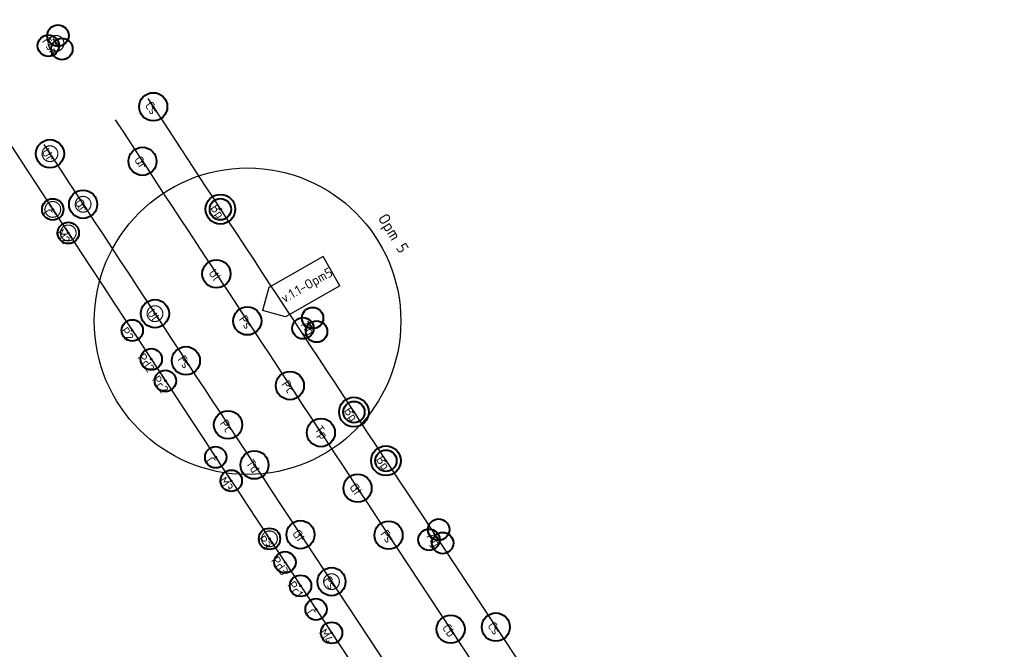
# Model space of a CAD drawing. Header units: metres. Extents: x 149234 to 159511, y 484155 to 486733.
# Tile 6 of 90: x 150293 to 150468, y 484885 to 484997. Entities that reach past the tile are written whole.
import ezdxf
from ezdxf.enums import TextEntityAlignment as Align

# ---------------------------------------------------------------- set-up
doc = ezdxf.new("R2010")
doc.units = ezdxf.units.M
doc.layers.get('0').update_dxf_attribs({"lineweight": 25})
doc.layers.get('Defpoints').update_dxf_attribs({"color": 211, "lineweight": 25})
doc.layers.add('N-WE-GR-BOOM-S', color=7, linetype='Continuous', lineweight=40, true_color=0x009900)
doc.layers.add('N-WE-GR-BOOM-T18', color=10, linetype='Continuous', lineweight=18)
doc.layers.add('X-XX-AL-VERWIJZING-S', color=7, linetype='Continuous', lineweight=25)
doc.styles.add('NLCS-ISO', font='NLCS-ISO.ttf')
doc.styles.add('NLCS-ISO-M500-T18', font='NLCS-ISO.ttf')
doc.styles.add('NLCS-ISO-M500-T25', font='NLCS-ISO.ttf')

# ---------------------------------------------------------------- blocks, each defined once
blk = doc.blocks.new('*U598')
blk.add_circle((0, 0), 5)
at = {"color": 0}
blk.add_circle((0, 0), 0.15, dxfattribs=at)
at = {"layer": 'Defpoints'}
blk.add_line((-2.01, 0), (2.01, 0), dxfattribs=at)
at = {"layer": 'N-WE-GR-BOOM-T18', "insert": (0, -2.3), "char_height": 3.2, "attachment_point": 8, "style": 'NLCS-ISO-M500-T18'}
blk.add_mtext_dynamic_manual_height_columns('Cs', width=4.7343, gutter_width=9, heights=[0], dxfattribs=at)
blk = doc.blocks.new('*U695')
blk.add_circle((0, 0), 3.8)
blk = doc.blocks.new('*U696')
at = {"color": 0, "linetype": 'ByBlock', "lineweight": -2, "transparency": 16777216}
blk.add_blockref('*U695', (-1.9, 2.15), dxfattribs=at)
for p, rotation in [((2.82, 0.57), 239.9999999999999), ((-0.92, -2.72), 120)]:
    blk.add_blockref('*U695', p, dxfattribs=dict(at, rotation=rotation))
blk = doc.blocks.new('*U694')
at = {"color": 0}
blk.add_circle((0, 0), 0.15, dxfattribs=at)
at = {"layer": 'Defpoints'}
blk.add_line((-2.01, 0), (2.01, 0), dxfattribs=at)
blk.add_blockref('*U696', (0, 0))
at = {"layer": 'N-WE-GR-BOOM-T18', "insert": (0, -3.8), "char_height": 3.2, "attachment_point": 8, "style": 'NLCS-ISO-M500-T18'}
blk.add_mtext_dynamic_manual_height_columns('Ag', width=4.7343, gutter_width=9, heights=[0], dxfattribs=at)
blk = doc.blocks.new('*U692')
blk.add_circle((0, 0), 3.8)
blk = doc.blocks.new('*U693')
at = {"color": 0, "linetype": 'ByBlock', "lineweight": -2, "transparency": 16777216}
blk.add_blockref('*U692', (-1.9, 2.15), dxfattribs=at)
for p, rotation in [((2.82, 0.57), 239.9999999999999), ((-0.92, -2.72), 120)]:
    blk.add_blockref('*U692', p, dxfattribs=dict(at, rotation=rotation))
blk = doc.blocks.new('*U691')
at = {"color": 0}
blk.add_circle((0, 0), 0.15, dxfattribs=at)
at = {"layer": 'Defpoints'}
blk.add_line((-2.01, 0), (2.01, 0), dxfattribs=at)
blk.add_blockref('*U693', (0, 0))
at = {"layer": 'N-WE-GR-BOOM-T18', "insert": (0, -3.8), "char_height": 3.2, "attachment_point": 8, "style": 'NLCS-ISO-M500-T18'}
blk.add_mtext_dynamic_manual_height_columns('Ag', width=4.7343, gutter_width=9, heights=[0], dxfattribs=at)
blk = doc.blocks.new('*U629')
for radius in [5.27, 3.8]:
    blk.add_circle((0, 0), radius)
at = {"color": 0}
blk.add_circle((0, 0), 0.15, dxfattribs=at)
at = {"layer": 'Defpoints'}
blk.add_line((-2.01, 0), (2.01, 0), dxfattribs=at)
at = {"layer": 'N-WE-GR-BOOM-T18', "insert": (0, -3.8), "char_height": 3.2, "attachment_point": 8, "style": 'NLCS-ISO-M500-T18'}
blk.add_mtext_dynamic_manual_height_columns('Bp', width=4.7343, gutter_width=9, heights=[0], dxfattribs=at)
blk = doc.blocks.new('*U502')
blk.add_circle((0, 0), 5)
at = {"color": 0}
blk.add_circle((0, 0), 0.15, dxfattribs=at)
at = {"layer": 'Defpoints'}
blk.add_line((-2.01, 0), (2.01, 0), dxfattribs=at)
at = {"layer": 'N-WE-GR-BOOM-T18', "insert": (0, -2.3), "char_height": 3.2, "attachment_point": 8, "style": 'NLCS-ISO-M500-T18'}
blk.add_mtext_dynamic_manual_height_columns('Fs', width=4.7343, gutter_width=9, heights=[0], dxfattribs=at)
blk = doc.blocks.new('*U508')
blk.add_circle((0, 0), 5)
at = {"color": 0}
blk.add_circle((0, 0), 0.15, dxfattribs=at)
at = {"layer": 'Defpoints'}
blk.add_line((-2.01, 0), (2.01, 0), dxfattribs=at)
at = {"layer": 'N-WE-GR-BOOM-T18', "insert": (0, -2.3), "char_height": 3.2, "attachment_point": 8, "style": 'NLCS-ISO-M500-T18'}
blk.add_mtext_dynamic_manual_height_columns('Gt', width=4.7343, gutter_width=9, heights=[0], dxfattribs=at)
blk = doc.blocks.new('*U507')
blk.add_circle((0, 0), 5)
at = {"color": 0}
blk.add_circle((0, 0), 0.15, dxfattribs=at)
at = {"layer": 'Defpoints'}
blk.add_line((-2.01, 0), (2.01, 0), dxfattribs=at)
at = {"layer": 'N-WE-GR-BOOM-T18', "insert": (0, -2.3), "char_height": 3.2, "attachment_point": 8, "style": 'NLCS-ISO-M500-T18'}
blk.add_mtext_dynamic_manual_height_columns('Td', width=4.7343, gutter_width=9, heights=[0], dxfattribs=at)
blk = doc.blocks.new('*U506')
blk.add_circle((0, 0), 5)
at = {"color": 0}
blk.add_circle((0, 0), 0.15, dxfattribs=at)
at = {"layer": 'Defpoints'}
blk.add_line((-2.01, 0), (2.01, 0), dxfattribs=at)
at = {"layer": 'N-WE-GR-BOOM-T18', "insert": (0, -2.3), "char_height": 3.2, "attachment_point": 8, "style": 'NLCS-ISO-M500-T18'}
blk.add_mtext_dynamic_manual_height_columns('Pc', width=4.7343, gutter_width=9, heights=[0], dxfattribs=at)
blk = doc.blocks.new('*U505')
blk.add_circle((0, 0), 5)
at = {"color": 0}
blk.add_circle((0, 0), 0.15, dxfattribs=at)
at = {"layer": 'Defpoints'}
blk.add_line((-2.01, 0), (2.01, 0), dxfattribs=at)
at = {"layer": 'N-WE-GR-BOOM-T18', "insert": (0, -2.3), "char_height": 3.2, "attachment_point": 8, "style": 'NLCS-ISO-M500-T18'}
blk.add_mtext_dynamic_manual_height_columns('Ul', width=4.7343, gutter_width=9, heights=[0], dxfattribs=at)
blk = doc.blocks.new('*U504')
blk.add_circle((0, 0), 5)
at = {"color": 0}
blk.add_circle((0, 0), 0.15, dxfattribs=at)
at = {"layer": 'Defpoints'}
blk.add_line((-2.01, 0), (2.01, 0), dxfattribs=at)
at = {"layer": 'N-WE-GR-BOOM-T18', "insert": (0, -2.3), "char_height": 3.2, "attachment_point": 8, "style": 'NLCS-ISO-M500-T18'}
blk.add_mtext_dynamic_manual_height_columns('Qr', width=4.7343, gutter_width=9, heights=[0], dxfattribs=at)
blk = doc.blocks.new('*U503')
blk.add_circle((0, 0), 5)
at = {"color": 0}
blk.add_circle((0, 0), 0.15, dxfattribs=at)
at = {"layer": 'Defpoints'}
blk.add_line((-2.01, 0), (2.01, 0), dxfattribs=at)
at = {"layer": 'N-WE-GR-BOOM-T18', "insert": (0, -2.3), "char_height": 3.2, "attachment_point": 8, "style": 'NLCS-ISO-M500-T18'}
blk.add_mtext_dynamic_manual_height_columns('Ur', width=4.7343, gutter_width=9, heights=[0], dxfattribs=at)
blk = doc.blocks.new('*U509')
blk.add_circle((0, 0), 5)
at = {"color": 0}
blk.add_circle((0, 0), 0.15, dxfattribs=at)
at = {"layer": 'Defpoints'}
blk.add_line((-2.01, 0), (2.01, 0), dxfattribs=at)
at = {"layer": 'N-WE-GR-BOOM-T18', "insert": (0, -2.3), "char_height": 3.2, "attachment_point": 8, "style": 'NLCS-ISO-M500-T18'}
blk.add_mtext_dynamic_manual_height_columns('Cb', width=4.7343, gutter_width=9, heights=[0], dxfattribs=at)
blk = doc.blocks.new('*U511')
blk.add_circle((0, 0), 5)
at = {"color": 0}
blk.add_circle((0, 0), 0.15, dxfattribs=at)
at = {"layer": 'Defpoints'}
blk.add_line((-2.01, 0), (2.01, 0), dxfattribs=at)
at = {"layer": 'N-WE-GR-BOOM-T18', "insert": (0, -2.3), "char_height": 3.2, "attachment_point": 8, "style": 'NLCS-ISO-M500-T18'}
blk.add_mtext_dynamic_manual_height_columns('Tp', width=4.7343, gutter_width=9, heights=[0], dxfattribs=at)
blk = doc.blocks.new('*U642')
blk.add_circle((0, 0), 3.8)
at = {"color": 0}
blk.add_circle((0, 0), 0.15, dxfattribs=at)
at = {"layer": 'Defpoints'}
blk.add_line((-2.01, 0), (2.01, 0), dxfattribs=at)
at = {"layer": 'N-WE-GR-BOOM-T18', "insert": (0, -3.8), "char_height": 3.2, "attachment_point": 8, "style": 'NLCS-ISO-M500-T18'}
blk.add_mtext_dynamic_manual_height_columns('M4', width=4.7343, gutter_width=9, heights=[0], dxfattribs=at)
blk = doc.blocks.new('*U643')
blk.add_circle((0, 0), 3.8)
at = {"color": 0}
blk.add_circle((0, 0), 0.15, dxfattribs=at)
at = {"layer": 'Defpoints'}
blk.add_line((-2.01, 0), (2.01, 0), dxfattribs=at)
at = {"layer": 'N-WE-GR-BOOM-T18', "insert": (0, -3.8), "char_height": 3.2, "attachment_point": 8, "style": 'NLCS-ISO-M500-T18'}
blk.add_mtext_dynamic_manual_height_columns('M3', width=4.7343, gutter_width=9, heights=[0], dxfattribs=at)
blk = doc.blocks.new('*U632')
blk.add_circle((0, 0), 3.8)
at = {"color": 0}
blk.add_circle((0, 0), 0.15, dxfattribs=at)
at = {"layer": 'Defpoints'}
blk.add_line((-2.01, 0), (2.01, 0), dxfattribs=at)
at = {"layer": 'N-WE-GR-BOOM-T18', "insert": (0, -3.8), "char_height": 3.2, "attachment_point": 8, "style": 'NLCS-ISO-M500-T18'}
blk.add_mtext_dynamic_manual_height_columns('Pc2', width=4.7343, gutter_width=9, heights=[0], dxfattribs=at)
blk = doc.blocks.new('*U641')
blk.add_circle((0, 0), 3.8)
at = {"color": 0}
blk.add_circle((0, 0), 0.15, dxfattribs=at)
at = {"layer": 'Defpoints'}
blk.add_line((-2.01, 0), (2.01, 0), dxfattribs=at)
at = {"layer": 'N-WE-GR-BOOM-T18', "insert": (0, -3.8), "char_height": 3.2, "attachment_point": 8, "style": 'NLCS-ISO-M500-T18'}
blk.add_mtext_dynamic_manual_height_columns('P2', width=4.7343, gutter_width=9, heights=[0], dxfattribs=at)
blk = doc.blocks.new('*U644')
blk.add_circle((0, 0), 3.8)
at = {"color": 0}
blk.add_circle((0, 0), 0.15, dxfattribs=at)
at = {"layer": 'Defpoints'}
blk.add_line((-2.01, 0), (2.01, 0), dxfattribs=at)
at = {"layer": 'N-WE-GR-BOOM-T18', "insert": (0, -3.8), "char_height": 3.2, "attachment_point": 8, "style": 'NLCS-ISO-M500-T18'}
blk.add_mtext_dynamic_manual_height_columns('M2', width=4.7343, gutter_width=9, heights=[0], dxfattribs=at)
blk = doc.blocks.new('*U631')
blk.add_circle((0, 0), 3.8)
at = {"color": 0}
blk.add_circle((0, 0), 0.15, dxfattribs=at)
at = {"layer": 'Defpoints'}
blk.add_line((-2.01, 0), (2.01, 0), dxfattribs=at)
at = {"layer": 'N-WE-GR-BOOM-T18', "insert": (0, -3.8), "char_height": 3.2, "attachment_point": 8, "style": 'NLCS-ISO-M500-T18'}
blk.add_mtext_dynamic_manual_height_columns('C', width=4.7343, gutter_width=9, heights=[0], dxfattribs=at)
blk = doc.blocks.new('*U640')
blk.add_circle((0, 0), 3.8)
at = {"color": 0}
blk.add_circle((0, 0), 0.15, dxfattribs=at)
at = {"layer": 'Defpoints'}
blk.add_line((-2.01, 0), (2.01, 0), dxfattribs=at)
at = {"layer": 'N-WE-GR-BOOM-T18', "insert": (0, -3.8), "char_height": 3.2, "attachment_point": 8, "style": 'NLCS-ISO-M500-T18'}
blk.add_mtext_dynamic_manual_height_columns('Pd2', width=4.7343, gutter_width=9, heights=[0], dxfattribs=at)
blk = doc.blocks.new('*U636')
blk.add_circle((0, 0), 3.8)
at = {"color": 0}
blk.add_circle((0, 0), 0.15, dxfattribs=at)
at = {"layer": 'Defpoints'}
blk.add_line((-2.01, 0), (2.01, 0), dxfattribs=at)
at = {"layer": 'N-WE-GR-BOOM-T18', "insert": (0, -3.8), "char_height": 3.2, "attachment_point": 8, "style": 'NLCS-ISO-M500-T18'}
blk.add_mtext_dynamic_manual_height_columns('Pc1', width=4.7343, gutter_width=9, heights=[0], dxfattribs=at)
blk = doc.blocks.new('*U637')
blk.add_circle((0, 0), 3.8)
at = {"color": 0}
blk.add_circle((0, 0), 0.15, dxfattribs=at)
at = {"layer": 'Defpoints'}
blk.add_line((-2.01, 0), (2.01, 0), dxfattribs=at)
at = {"layer": 'N-WE-GR-BOOM-T18', "insert": (0, -3.8), "char_height": 3.2, "attachment_point": 8, "style": 'NLCS-ISO-M500-T18'}
blk.add_mtext_dynamic_manual_height_columns('Pd3', width=4.7343, gutter_width=9, heights=[0], dxfattribs=at)
blk = doc.blocks.new('*U638')
blk.add_circle((0, 0), 3.8)
at = {"color": 0}
blk.add_circle((0, 0), 0.15, dxfattribs=at)
at = {"layer": 'Defpoints'}
blk.add_line((-2.01, 0), (2.01, 0), dxfattribs=at)
at = {"layer": 'N-WE-GR-BOOM-T18', "insert": (0, -3.8), "char_height": 3.2, "attachment_point": 8, "style": 'NLCS-ISO-M500-T18'}
blk.add_mtext_dynamic_manual_height_columns('P3', width=4.7343, gutter_width=9, heights=[0], dxfattribs=at)
blk = doc.blocks.new('*U626')
at = {"color": 177, "true_color": 0x293189, "const_width": 0.4, "flags": 128}
blk.add_lwpolyline([(2.8, 0, -1), (-2.8, 0, -1)], format="xyb", close=True, dxfattribs=at)
at = {"color": 0}
blk.add_circle((0, 0), 0.15, dxfattribs=at)
at = {"layer": 'Defpoints'}
blk.add_line((-2.01, 0), (2.01, 0), dxfattribs=at)
blk = doc.blocks.new('*U740')
blk.add_circle((0, 0), 3.8)
blk = doc.blocks.new('*U741')
at = {"color": 0, "linetype": 'ByBlock', "lineweight": -2, "transparency": 16777216}
blk.add_blockref('*U740', (-1.9, 2.15), dxfattribs=at)
for p, rotation in [((2.82, 0.57), 239.9999999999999), ((-0.92, -2.72), 120)]:
    blk.add_blockref('*U740', p, dxfattribs=dict(at, rotation=rotation))
blk = doc.blocks.new('*U739')
at = {"color": 0}
blk.add_circle((0, 0), 0.15, dxfattribs=at)
at = {"layer": 'Defpoints'}
blk.add_line((-2.01, 0), (2.01, 0), dxfattribs=at)
blk.add_blockref('*U741', (0, 0))
at = {"layer": 'N-WE-GR-BOOM-T18', "insert": (0, -3.8), "char_height": 3.2, "attachment_point": 8, "style": 'NLCS-ISO-M500-T18'}
blk.add_mtext_dynamic_manual_height_columns('Fsm', width=4.7343, gutter_width=9, heights=[0], dxfattribs=at)
blk = doc.blocks.new('*U513')
blk.add_circle((0, 0), 5)
at = {"color": 0}
blk.add_circle((0, 0), 0.15, dxfattribs=at)
at = {"layer": 'Defpoints'}
blk.add_line((-2.01, 0), (2.01, 0), dxfattribs=at)
at = {"layer": 'N-WE-GR-BOOM-T18', "insert": (0, -2.3), "char_height": 3.2, "attachment_point": 8, "style": 'NLCS-ISO-M500-T18'}
blk.add_mtext_dynamic_manual_height_columns('Ps', width=4.7343, gutter_width=9, heights=[0], dxfattribs=at)
blk = doc.blocks.new('SAL-VERWIJZING_WIJZIGING_LINKS-SO')
for p, q in [((-22.22, 6), (-28.22, 0)), ((0, 6), (-22.22, 6)), ((0, -6), (0, 6)), ((-22.22, -6), (-28.22, 0)), ((0, -6), (-22.22, -6))]:
    blk.add_line(p, q)
at = {"lineweight": 70, "style": 'NLCS-ISO'}
blk.add_attdef('...', text='', height=7, dxfattribs=at).set_placement((0.01, 0.06), align=Align.MIDDLE_RIGHT)

msp = doc.modelspace()

# ---------------------------------------------------------------- linework, layer by layer
at = {"layer": 'Defpoints', "flags": 128}
for points in [[(150278.723, 484994.405, 0.001189), (150341.359, 484899.045), (150383.74, 484834.856, 0.0031614), (150489.344, 484677.088), (150546.511, 484592.84, 0.0011237), (150559.205, 484574.224, 0.0011237)], [(150315.93, 484983.02, 0.0008773), (150362.139, 484912.765), (150404.519, 484848.576, 0.0031614), (150509.948, 484691.07), (150567.115, 484606.822, 0.0023128), (150593.203, 484568.757), (150657.757, 484475.491, 0.0015861), (150686.731, 484433.913), (150774.513, 484308.792, -0.0021697), (150789.433, 484287.329), (150794.99, 484279.26)], [(150310.158, 484979.238, 0.0008773), (150356.381, 484908.963), (150398.761, 484844.774, 0.0031614), (150504.239, 484687.195), (150544.509, 484627.848)], [(150297.503, 484974.833, 0.0009112), (150345.532, 484901.8), (150387.913, 484837.611, 0.0031614), (150493.481, 484679.896), (150550.649, 484595.648, 0.0023128), (150576.84, 484557.431), (150641.394, 484464.165, 0.0015861), (150670.441, 484422.483), (150758.223, 484297.363, -0.0021697), (150773.044, 484276.041), (150778.601, 484267.973)]]:
    msp.add_lwpolyline(points, format="xyb", dxfattribs=at)
at = {"layer": 'Defpoints'}
msp.add_circle((150333.643, 484943.47), 27.209, dxfattribs=at)

# ---------------------------------------------------------------- block references
at = {"layer": 'N-WE-GR-BOOM-S'}
for name, p, xscale, yscale, zscale, rotation in [('*U739', (150299.651, 484992.797), 0.4999999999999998, 0.4999999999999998, 0.4999999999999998, 305.0527546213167), ('*U626', (150299.651, 484992.797), 0.5, 0.5, 0.5, 300.0342889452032), ('*U598', (150316.894, 484981.549), 0.4999999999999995, 0.4999999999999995, 0.4999999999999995, 304.7658200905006), ('*U503', (150298.568, 484973.208), 0.4999999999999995, 0.4999999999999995, 0.4999999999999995, 304.7658200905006), ('*U626', (150298.568, 484973.208), 0.5, 0.5, 0.5, 300.0342889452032), ('*U504', (150314.993, 484971.862), 0.4999999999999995, 0.4999999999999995, 0.4999999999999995, 304.7658200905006), ('*U504', (150304.449, 484964.235), 0.4999999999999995, 0.4999999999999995, 0.4999999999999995, 304.7658200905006), ('*U631', (150299.068, 484963.323), 0.5, 0.5, 0.5, 304.5555011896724), ('*U626', (150299.068, 484963.323), 0.5, 0.5, 0.5, 300.0342889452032), ('*U626', (150304.449, 484964.235), 0.5, 0.5, 0.5, 300.0342889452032), ('*U629', (150328.829, 484963.355), 0.5, 0.5, 0.5, 304.5555011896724), ('*U644', (150301.81, 484959.142), 0.5, 0.5, 0.5, 304.5555011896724), ('*U626', (150301.81, 484959.142), 0.5, 0.5, 0.5, 300.0342889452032), ('*U505', (150328.109, 484951.883), 0.4999999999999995, 0.4999999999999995, 0.4999999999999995, 304.7658200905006), ('*U505', (150317.202, 484944.809), 0.4999999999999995, 0.4999999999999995, 0.4999999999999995, 304.7658200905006), ('*U626', (150317.202, 484944.809), 0.5, 0.5, 0.5, 300.0342889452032), ('*U513', (150333.601, 484943.529), 0.4999999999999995, 0.4999999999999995, 0.4999999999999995, 304.7658200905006), ('*U691', (150344.848, 484942.628), 0.4999999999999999, 0.4999999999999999, 0.4999999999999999, 305.0527546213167), ('*U641', (150313.175, 484941.833), 0.5, 0.5, 0.5, 304.5555011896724), ('*U640', (150316.541, 484936.719), 0.5, 0.5, 0.5, 304.5555011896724), ('*U502', (150322.695, 484936.453), 0.4999999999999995, 0.4999999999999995, 0.4999999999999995, 304.7658200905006), ('*U632', (150319.062, 484932.871), 0.5, 0.5, 0.5, 304.5555011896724), ('*U506', (150341.163, 484932.04), 0.4999999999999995, 0.4999999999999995, 0.4999999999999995, 304.7658200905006), ('*U629', (150352.525, 484927.337), 0.5, 0.5, 0.5, 304.5555011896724), ('*U506', (150330.184, 484925.075), 0.4999999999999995, 0.4999999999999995, 0.4999999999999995, 304.7658200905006), ('*U511', (150346.665, 484923.69), 0.4999999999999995, 0.4999999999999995, 0.4999999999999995, 304.7658200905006), ('*U631', (150327.99, 484919.317), 0.5, 0.5, 0.5, 304.5555011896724), ('*U629', (150358.213, 484918.695), 0.5, 0.5, 0.5, 304.5555011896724), ('*U507', (150334.874, 484917.957), 0.4999999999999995, 0.4999999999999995, 0.4999999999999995, 304.7658200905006), ('*U643', (150330.741, 484915.142), 0.5, 0.5, 0.5, 304.5555011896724), ('*U508', (150353.171, 484913.825), 0.4999999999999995, 0.4999999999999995, 0.4999999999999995, 304.7658200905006), ('*U508', (150343.04, 484905.575), 0.4999999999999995, 0.4999999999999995, 0.4999999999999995, 304.7658200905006), ('*U502', (150358.68, 484905.48), 0.4999999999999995, 0.4999999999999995, 0.4999999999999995, 304.7658200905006), ('*U694', (150367.236, 484905.072), 0.4999999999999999, 0.4999999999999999, 0.4999999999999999, 305.0527546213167), ('*U638', (150337.539, 484904.833), 0.5, 0.5, 0.5, 304.5555011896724), ('*U626', (150337.539, 484904.833), 0.5, 0.5, 0.5, 300.0342889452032), ('*U637', (150340.293, 484900.66), 0.5, 0.5, 0.5, 304.5555011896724), ('*U502', (150348.55, 484897.229), 0.4999999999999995, 0.4999999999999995, 0.4999999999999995, 304.7658200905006), ('*U636', (150343.048, 484896.488), 0.5, 0.5, 0.5, 304.5555011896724), ('*U626', (150348.55, 484897.229), 0.5, 0.5, 0.5, 300.0342889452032), ('*U631', (150345.803, 484892.315), 0.5, 0.5, 0.5, 304.5555011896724), ('*U509', (150369.7, 484888.79), 0.4999999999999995, 0.4999999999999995, 0.4999999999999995, 304.7658200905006), ('*U598', (150377.725, 484889.168), 0.4999999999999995, 0.4999999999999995, 0.4999999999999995, 304.7658200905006), ('*U642', (150348.558, 484888.142), 0.5, 0.5, 0.5, 304.5555011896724)]:
    msp.add_blockref(name, p, dxfattribs=dict(at, xscale=xscale, yscale=yscale, zscale=zscale, rotation=rotation))
at = {"layer": 'X-XX-AL-VERWIJZING-S'}
ref = msp.add_blockref('SAL-VERWIJZING_WIJZIGING_LINKS-SO', (150348.535, 484952.356), dxfattribs=dict(at, xscale=0.4999999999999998, yscale=0.4999999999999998, zscale=0.4999999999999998, rotation=29.73978717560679))
ref.add_attrib('...', 'v.1.1-Opm5', dxfattribs={"layer": '0', "lineweight": 70, "height": 1.7, "rotation": 29.73979, "style": 'NLCS-ISO'}).set_placement((150348.522, 484952.385), align=Align.MIDDLE_RIGHT)

# ---------------------------------------------------------------- texts
at = {"layer": 'Defpoints', "insert": (150358.428, 484962.848), "char_height": 2.0312, "attachment_point": 1, "rotation": 301.36431, "style": 'NLCS-ISO-M500-T25'}
msp.add_mtext_dynamic_manual_height_columns('Opm 5', width=7.61921, gutter_width=25, heights=[0], dxfattribs=at)

doc.saveas('drawing.dxf')
